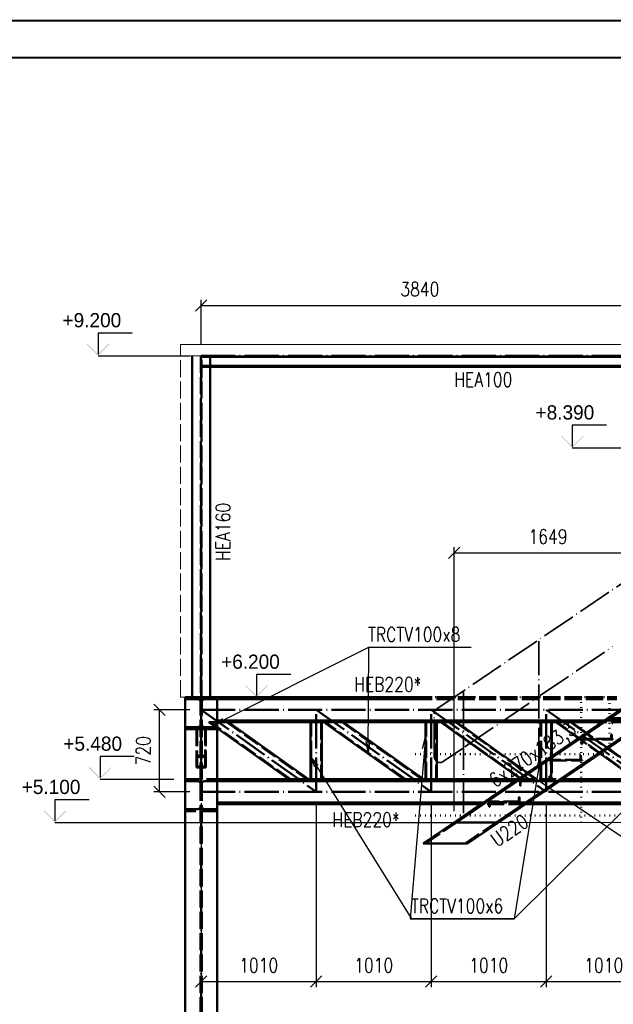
# Paper-space layout 'Layout1' of a CAD drawing. Extents: x -2 to 1033, y -36 to 596.
# Tile 15 of 63: x 250 to 354, y 421 to 594. Entities that reach past the tile are written whole.
import ezdxf
from ezdxf.enums import TextEntityAlignment as Align

# ---------------------------------------------------------------- set-up
doc = ezdxf.new("R2010")
doc.units = 0
for name, pattern in [('ACAD_ISO02W100', [15, 12, -3]), ('ACAD_ISO04W100', [30.5, 24, -3, 0.5, -3]), ('ACAD_ISO07W100', [3.5, 0.5, -3]), ('B_CARA_09', [0.5, 0, -0.5])]:
    doc.linetypes.add(name, pattern=pattern)
doc.layers.get('0').update_dxf_attribs({"linetype": 'CONTINUOUS'})
doc.layers.get('DEFPOINTS').update_dxf_attribs({"color": 132, "linetype": 'CONTINUOUS'})
doc.layers.add('RAMECEK_HP', color=251, linetype='CONTINUOUS')
for name, color, linetype, lineweight in [('SS_1.ET-HALA_TaO-LAVKA_+5.100m-ZABRADLI_DEMONTAZ', 1, 'B_CARA_09', 50), ('SS_DIAGONÁLY 1', 91, 'CONTINUOUS', 50), ('SS_DIAGONÁLY 2', 93, 'CONTINUOUS', 50), ('SS_DIAGONÁLY 3', 95, 'CONTINUOUS', 50), ('SS_KOTY', 3, 'CONTINUOUS', 25), ('SS_KOTY-VYSKOVA', 140, 'CONTINUOUS', 25), ('SS_OPLASTENI-PANEL', 9, 'CONTINUOUS', 13), ('SS_PODKLADY', 9, 'CONTINUOUS', 13), ('SS_PODKLADY_KOTY', 251, 'CONTINUOUS', 13), ('SS_POPIS_PROFILU', 13, 'CONTINUOUS', 25), ('SS_PÁSY', 163, 'CONTINUOUS', 50), ('SS_SCHODISTE', 30, 'CONTINUOUS', 50), ('SS_SLOUPY', 143, 'CONTINUOUS', 50), ('SS_SLOUPY NÁDSTAVBA', 183, 'CONTINUOUS', 50), ('SS_VAZNICE', 187, 'CONTINUOUS', 50), ('SS_ZABRADLI', 2, 'CONTINUOUS', 35)]:
    doc.layers.add(name, color=color, linetype=linetype, lineweight=lineweight)
doc.styles.add('ROMANS', font='romans.shx', dxfattribs={"width": 0.8})
doc.styles.add('romans.shx', font='romans.shx', dxfattribs={"height": 5})
doc.dimstyles.new('A-1_(2.5)_50AS', dxfattribs={"dimtxt": 2.5, "dimasz": 2, "dimexe": 1, "dimexo": 2, "dimgap": 0, "dimtad": 0, "dimdec": 1, "dimlfac": 50, "dimrnd": 1, "dimtxsty": 'ROMANS', "dimblk1": 'OBLIQUE', "dimblk2": 'OBLIQUE', "dimsah": 1, "dimcen": 2, "dimclrd": 256, "dimclre": 256, "dimclrt": 256, "dimadec": 1, "dimazin": 2, "dimtfac": 0.714286, "dimtdec": 1, "dimtmove": 0, "dimatfit": 3, "dimldrblk": 'OPEN', "dimfxl": 1, "dimtvp": 1.142857, "dimtfill": 1, "dimtolj": 1, "dimlwd": -1, "dimlwe": -1, "dimarcsym": 0})

# ---------------------------------------------------------------- blocks, each defined once
blk = doc.blocks.new('*U6')
at = {"layer": 'RAMECEK_HP', "lineweight": 35, "const_width": 0.35}
for points in [[(0, 594), (0, 0), (841, 0), (841, 594)], [(6.5, 587.5), (6.5, 6.5), (834.5, 6.5), (834.5, 587.5)]]:
    blk.add_lwpolyline(points, close=True, dxfattribs=at)
at = {"layer": 'DEFPOINTS', "style": 'ROMANS', "width": 0.8}
blk.add_attdef('TISK', text='', height=10, dxfattribs=at).set_placement((841, -33), align=Align.RIGHT)
blk = doc.blocks.new('_Oblique')
at = {"color": 0, "linetype": 'ByBlock', "lineweight": -2}
blk.add_line((-0.5, -0.5), (0.5, 0.5), dxfattribs=at)
blk = doc.blocks.new('*D28')
at = {"layer": 'DEFPOINTS', "color": 0, "transparency": 16777216}
for p in [(281.47, 458.53), (301.67, 458.53), (301.67, 425.19)]:
    blk.add_point(p, dxfattribs=at)
at = {"layer": 'SS_KOTY', "transparency": 16777216}
for p, q in [((281.47, 456.53), (281.47, 424.19)), ((301.67, 456.53), (301.67, 424.19)), ((281.47, 425.19), (301.67, 425.19))]:
    blk.add_line(p, q, dxfattribs=at)
at = {"layer": 'SS_KOTY', "transparency": 16777216, "xscale": 2, "yscale": 2, "zscale": 2, "rotation": 180}
blk.add_blockref('_Oblique', (281.47, 425.19), dxfattribs=at)
at = {"layer": 'SS_KOTY', "transparency": 16777216, "xscale": 2, "yscale": 2, "zscale": 2}
blk.add_blockref('_Oblique', (301.67, 425.19), dxfattribs=at)
at = {"layer": 'SS_KOTY', "transparency": 16777216, "insert": (291.57, 428.04), "char_height": 2.5, "attachment_point": 5, "style": 'ROMANS', "bg_fill": 3, "box_fill_scale": 1.1, "bg_fill_color": 256, "bg_fill_true_color": 13158600, "bg_fill_transparency": 0}
blk.add_mtext('\\A1;1010', dxfattribs=at)
blk = doc.blocks.new('_OPEN')
at = {"color": 0, "linetype": 'ByBlock'}
for p, q in [((-1, 0.167), (0, 0)), ((0, 0), (-1, -0.167)), ((0, 0), (-1, 0))]:
    blk.add_line(p, q, dxfattribs=at)
blk = doc.blocks.new('*D29')
at = {"layer": 'DEFPOINTS', "color": 0, "transparency": 16777216}
for p in [(301.67, 458.53), (321.87, 458.53), (321.87, 425.19)]:
    blk.add_point(p, dxfattribs=at)
at = {"layer": 'SS_KOTY', "transparency": 16777216}
for p, q in [((301.67, 456.53), (301.67, 424.19)), ((321.87, 456.53), (321.87, 424.19)), ((301.67, 425.19), (321.87, 425.19))]:
    blk.add_line(p, q, dxfattribs=at)
at = {"layer": 'SS_KOTY', "transparency": 16777216, "xscale": 2, "yscale": 2, "zscale": 2, "rotation": 180}
blk.add_blockref('_Oblique', (301.67, 425.19), dxfattribs=at)
at = {"layer": 'SS_KOTY', "transparency": 16777216, "xscale": 2, "yscale": 2, "zscale": 2}
blk.add_blockref('_Oblique', (321.87, 425.19), dxfattribs=at)
at = {"layer": 'SS_KOTY', "transparency": 16777216, "insert": (311.77, 428.04), "char_height": 2.5, "attachment_point": 5, "style": 'ROMANS', "bg_fill": 3, "box_fill_scale": 1.1, "bg_fill_color": 256, "bg_fill_true_color": 13158600, "bg_fill_transparency": 0}
blk.add_mtext('\\A1;1010', dxfattribs=at)
blk = doc.blocks.new('*D30')
at = {"layer": 'DEFPOINTS', "color": 0, "transparency": 16777216}
for p in [(321.87, 458.53), (342.07, 458.53), (342.07, 425.19)]:
    blk.add_point(p, dxfattribs=at)
at = {"layer": 'SS_KOTY', "transparency": 16777216}
for p, q in [((321.87, 456.53), (321.87, 424.19)), ((342.07, 456.53), (342.07, 424.19)), ((321.87, 425.19), (342.07, 425.19))]:
    blk.add_line(p, q, dxfattribs=at)
at = {"layer": 'SS_KOTY', "transparency": 16777216, "xscale": 2, "yscale": 2, "zscale": 2, "rotation": 180}
blk.add_blockref('_Oblique', (321.87, 425.19), dxfattribs=at)
at = {"layer": 'SS_KOTY', "transparency": 16777216, "xscale": 2, "yscale": 2, "zscale": 2}
blk.add_blockref('_Oblique', (342.07, 425.19), dxfattribs=at)
at = {"layer": 'SS_KOTY', "transparency": 16777216, "insert": (331.97, 428.04), "char_height": 2.5, "attachment_point": 5, "style": 'ROMANS', "bg_fill": 3, "box_fill_scale": 1.1, "bg_fill_color": 256, "bg_fill_true_color": 13158600, "bg_fill_transparency": 0}
blk.add_mtext('\\A1;1010', dxfattribs=at)
blk = doc.blocks.new('*D31')
at = {"layer": 'DEFPOINTS', "color": 0, "transparency": 16777216}
for p in [(342.07, 458.53), (362.27, 458.53), (362.27, 425.19)]:
    blk.add_point(p, dxfattribs=at)
at = {"layer": 'SS_KOTY', "transparency": 16777216}
for p, q in [((342.07, 456.53), (342.07, 424.19)), ((362.27, 456.53), (362.27, 424.19)), ((342.07, 425.19), (362.27, 425.19))]:
    blk.add_line(p, q, dxfattribs=at)
at = {"layer": 'SS_KOTY', "transparency": 16777216, "xscale": 2, "yscale": 2, "zscale": 2, "rotation": 180}
blk.add_blockref('_Oblique', (342.07, 425.19), dxfattribs=at)
at = {"layer": 'SS_KOTY', "transparency": 16777216, "xscale": 2, "yscale": 2, "zscale": 2}
blk.add_blockref('_Oblique', (362.27, 425.19), dxfattribs=at)
at = {"layer": 'SS_KOTY', "transparency": 16777216, "insert": (352.17, 428.04), "char_height": 2.5, "attachment_point": 5, "style": 'ROMANS', "bg_fill": 3, "box_fill_scale": 1.1, "bg_fill_color": 256, "bg_fill_true_color": 13158600, "bg_fill_transparency": 0}
blk.add_mtext('\\A1;1010', dxfattribs=at)
blk = doc.blocks.new('*D38')
at = {"layer": 'DEFPOINTS', "color": 0, "transparency": 16777216}
for p in [(358.87, 500.49), (358.87, 475.13, -39332.2), (325.88, 453.13)]:
    blk.add_point(p, dxfattribs=at)
at = {"layer": 'SS_KOTY', "transparency": 16777216}
for p, q in [((325.88, 455.13), (325.88, 501.49)), ((325.88, 500.49), (358.87, 500.49)), ((358.87, 477.13), (358.87, 501.49))]:
    blk.add_line(p, q, dxfattribs=at)
at = {"layer": 'SS_KOTY', "transparency": 16777216, "xscale": 2, "yscale": 2, "zscale": 2, "rotation": 180}
blk.add_blockref('_Oblique', (325.88, 500.49), dxfattribs=at)
at = {"layer": 'SS_KOTY', "transparency": 16777216, "xscale": 2, "yscale": 2, "zscale": 2}
blk.add_blockref('_Oblique', (358.87, 500.49), dxfattribs=at)
at = {"layer": 'SS_KOTY', "transparency": 16777216, "insert": (342.37, 503.35), "char_height": 2.5, "attachment_point": 5, "style": 'ROMANS', "bg_fill": 3, "box_fill_scale": 1.1, "bg_fill_color": 256, "bg_fill_true_color": 13158600, "bg_fill_transparency": 0}
blk.add_mtext('\\A1;1649', dxfattribs=at)
blk = doc.blocks.new('*D49')
at = {"layer": 'DEFPOINTS', "color": 0, "transparency": 16777216}
for p in [(358.27, 543.96), (281.47, 535.13), (358.27, 535.13)]:
    blk.add_point(p, dxfattribs=at)
at = {"layer": 'SS_KOTY', "transparency": 16777216}
for p, q in [((281.47, 537.13), (281.47, 544.96)), ((358.27, 537.13), (358.27, 544.96)), ((281.47, 543.96), (358.27, 543.96))]:
    blk.add_line(p, q, dxfattribs=at)
at = {"layer": 'SS_KOTY', "transparency": 16777216, "xscale": 2, "yscale": 2, "zscale": 2, "rotation": 180}
blk.add_blockref('_Oblique', (281.47, 543.96), dxfattribs=at)
at = {"layer": 'SS_KOTY', "transparency": 16777216, "xscale": 2, "yscale": 2, "zscale": 2}
blk.add_blockref('_Oblique', (358.27, 543.96), dxfattribs=at)
at = {"layer": 'SS_KOTY', "transparency": 16777216, "insert": (319.87, 546.82), "char_height": 2.5, "attachment_point": 5, "style": 'ROMANS', "bg_fill": 3, "box_fill_scale": 1.1, "bg_fill_color": 256, "bg_fill_true_color": 13158600, "bg_fill_transparency": 0}
blk.add_mtext('\\A1;3840', dxfattribs=at)
blk = doc.blocks.new('*D52')
at = {"layer": 'DEFPOINTS', "color": 0, "transparency": 16777216}
for p in [(274.16, 472.93), (281.47, 472.93), (281.47, 458.53)]:
    blk.add_point(p, dxfattribs=at)
at = {"layer": 'SS_KOTY', "transparency": 16777216}
for p, q in [((279.47, 472.93), (273.16, 472.93)), ((274.16, 458.53), (274.16, 472.93)), ((279.47, 458.53), (273.16, 458.53))]:
    blk.add_line(p, q, dxfattribs=at)
at = {"layer": 'SS_KOTY', "transparency": 16777216, "xscale": 2, "yscale": 2, "zscale": 2}
for p, rotation in [((274.16, 472.93), 90), ((274.16, 458.53), 270)]:
    blk.add_blockref('_Oblique', p, dxfattribs=dict(at, rotation=rotation))
at = {"layer": 'SS_KOTY', "transparency": 16777216, "insert": (271.3, 465.73), "char_height": 2.5, "attachment_point": 5, "rotation": 90, "style": 'ROMANS', "bg_fill": 3, "box_fill_scale": 1.1, "bg_fill_color": 256, "bg_fill_true_color": 13158600, "bg_fill_transparency": 0}
blk.add_mtext('\\A1;720', dxfattribs=at)

psp = doc.layouts.get("Layout1")

# ---------------------------------------------------------------- hatches: boundary and pattern name
at = {"layer": 'SS_KOTY-VYSKOVA'}
for points in [[(261.5033, 537.2676), (261.3619, 537.1262), (263.3619, 535.1262), (265.3619, 537.1262), (265.2204, 537.2676), (263.3619, 535.4091)], [(344.7882, 521.0676), (344.6468, 520.9262), (346.6468, 518.9262), (348.6468, 520.9262), (348.5054, 521.0676), (346.6468, 519.2091)], [(289.3527, 477.2676), (289.2113, 477.1262), (291.2113, 475.1262), (293.2113, 477.1262), (293.0698, 477.2676), (291.2113, 475.4091)], [(261.8578, 462.8676), (261.7164, 462.7262), (263.7164, 460.7262), (265.7164, 462.7262), (265.575, 462.8676), (263.7164, 461.0091)], [(253.9236, 455.2676), (253.7822, 455.1262), (255.7822, 453.1262), (257.7822, 455.1262), (257.6408, 455.2676), (255.7822, 453.4091)]]:
    psp.add_hatch(color=256, dxfattribs=at).paths.add_polyline_path(points)

# ---------------------------------------------------------------- linework, layer by layer
at = {"layer": 'SS_DIAGONÁLY 1', "color": 1, "linetype": 'Continuous', "ltscale": 0.25}
for p, q in [((300.6668, 470.7262), (300.6668, 460.7262)), ((302.6668, 460.7262), (302.6668, 470.7262)), ((320.8668, 465.4462), (320.8668, 470.7262)), ((322.8668, 470.7262), (322.8668, 465.4462)), ((320.8668, 460.7262), (320.8668, 464.8062)), ((322.8668, 464.8062), (322.8668, 464.5378)), ((322.8668, 463.3596), (322.8668, 460.7262))]:
    psp.add_line(p, q, dxfattribs=at)
at = {"layer": 'SS_DIAGONÁLY 1', "color": 3, "linetype": 'ACAD_ISO02W100', "ltscale": 0.25}
for p, q in [((300.7868, 460.7262), (300.7868, 470.7262)), ((302.5468, 470.7262), (302.5468, 460.7262)), ((320.9868, 460.7262), (320.9868, 470.7262)), ((322.7468, 470.7262), (322.7468, 460.7262)), ((320.8668, 464.8062), (320.8668, 465.4462)), ((322.8668, 465.4462), (322.8668, 464.8062)), ((322.8668, 464.5377), (322.8668, 463.3596))]:
    psp.add_line(p, q, dxfattribs=at)
at = {"layer": 'SS_DIAGONÁLY 3', "color": 3, "linetype": 'ACAD_ISO02W100', "ltscale": 0.25}
for p, q in [((284.2668, 469.7021), (282.8302, 470.7262)), ((284.2668, 470.7262), (282.8302, 470.7262)), ((297.1336, 460.7262), (283.1058, 470.7262)), ((286, 470.7262), (300.0277, 460.7262)), ((317.3336, 460.7262), (303.3058, 470.7262)), ((306.2, 470.7262), (320.2277, 460.7262))]:
    psp.add_line(p, q, dxfattribs=at)
at = {"layer": 'SS_DIAGONÁLY 3', "color": 1, "linetype": 'Continuous', "ltscale": 0.25}
for p, q in [((300.3034, 460.7262), (286.2757, 470.7262)), ((303.0302, 470.7262), (317.0579, 460.7262)), ((320.5034, 460.7262), (306.4757, 470.7262)), ((284.2668, 469.7021), (296.8579, 460.7262))]:
    psp.add_line(p, q, dxfattribs=at)
at = {"layer": 'SS_KOTY-VYSKOVA'}
for p, q in [((269.3619, 539.1262), (263.3619, 539.1262)), ((263.3619, 539.1262), (263.3619, 535.4091)), ((263.3619, 535.1262), (279.4668, 535.1262)), ((352.6468, 522.9262), (346.6468, 522.9262)), ((346.6468, 522.9262), (346.6468, 519.2091)), ((346.6468, 518.9262), (356.2668, 518.9262)), ((297.2113, 479.1262, -39355.4), (291.2113, 479.1262, -39355.4)), ((291.2113, 479.1262, -39355.4), (291.2113, 475.4091, -39355.4)), ((291.2113, 475.1262), (284.2671, 475.1262)), ((263.7164, 464.7262), (263.7164, 461.0091)), ((261.7822, 457.1262, -39332.2), (255.7822, 457.1262, -39332.2)), ((255.7822, 457.1262, -39332.2), (255.7822, 453.4091, -39332.2))]:
    psp.add_line(p, q, dxfattribs=at)
at = {"layer": 'SS_OPLASTENI-PANEL', "ltscale": 0.25}
psp.add_line((277.8668, 537.1262), (277.8668, 535.1262), dxfattribs=at)
at = {"layer": 'SS_OPLASTENI-PANEL', "color": 9, "linetype": 'ACAD_ISO02W100', "ltscale": 0.25}
for q in [(277.8668, 535.1262), (278.6668, 475.1262)]:
    psp.add_line((277.8668, 475.1262), q, dxfattribs=at)
at = {"layer": 'SS_PODKLADY'}
psp.add_line((275.7773, 453.1262, -39332.2), (452.6668, 453.1262, -39332.2), dxfattribs=at)
at = {"layer": 'SS_POPIS_PROFILU', "color": 0, "linetype": 'ByBlock'}
for p, q in [((283.5485, 470.2141), (285.1873, 471.408)), ((283.5485, 470.2141), (285.3366, 471.11)), ((285.4859, 470.812), (283.5485, 470.2141)), ((310.7679, 465.4067), (310.4481, 467.4089)), ((310.7679, 465.4067), (310.7814, 467.4066)), ((311.1147, 467.4044), (310.7679, 465.4067)), ((320.3659, 466.1215), (320.8668, 468.0862)), ((320.8668, 468.0862), (320.6981, 466.0933)), ((320.8668, 468.0862), (321.0302, 466.0652)), ((301.4417, 462.8526), (300.6668, 464.7262)), ((300.6668, 464.7262), (302.0075, 463.2052)), ((300.6668, 464.7262), (301.7246, 463.0289))]:
    psp.add_line(p, q, dxfattribs=at)
at = {"layer": 'SS_PÁSY', "color": 1, "linetype": 'Continuous', "ltscale": 0.25}
for p, q in [((284.2668, 475.1262), (319.0468, 475.1262)), ((284.2668, 474.8062), (319.0468, 474.8062)), ((284.2668, 471.0462), (321.9508, 471.0462)), ((321.9508, 470.7262), (284.2668, 470.7262))]:
    psp.add_line(p, q, dxfattribs=at)
at = {"layer": 'SS_PÁSY', "color": 3, "linetype": 'ACAD_ISO02W100', "ltscale": 0.25}
for p, q in [((321.9508, 471.0462), (322.8408, 471.0462)), ((322.8408, 470.7262), (321.9508, 470.7262))]:
    psp.add_line(p, q, dxfattribs=at)
at = {"layer": 'SS_SLOUPY', "color": 1, "linetype": 'Continuous', "ltscale": 0.25}
psp.add_line((278.6668, 475.1262), (284.2668, 475.1262), dxfattribs=at)
at = {"layer": 'SS_VAZNICE', "color": 3, "linetype": 'ACAD_ISO02W100', "ltscale": 0.25}
for p, q in [((283.0668, 533.3662), (281.5268, 533.3662)), ((283.0668, 533.2062), (281.5268, 533.2062))]:
    psp.add_line(p, q, dxfattribs=at)
at = {"layer": 'SS_VAZNICE', "color": 1, "linetype": 'Continuous', "ltscale": 0.25}
for p, q in [((380.8668, 533.3662), (283.0668, 533.3662)), ((380.8668, 533.2062), (283.0668, 533.2062))]:
    psp.add_line(p, q, dxfattribs=at)
at = {"layer": 'SS_ZABRADLI', "color": 7, "linetype": 'ACAD_ISO04W100', "ltscale": 0.25}
psp.add_line((322.3958, 464.6875), (322.3958, 472.2216), dxfattribs=at)
at = {"layer": 'SS_ZABRADLI', "color": 7, "linetype": 'ACAD_ISO04W100', "ltscale": 0.25, "extrusion": (-1.22465e-16, 6.12323e-17, -1)}
for centre, start, end in [((-323.4158, 472.2216), 0, 55.823011), ((-323.4158, 464.6875), 235.823011, 0), ((-323.4158, 464.6875), 235.823011, 0)]:
    psp.add_arc(centre, 1.02, start, end, dxfattribs=at)

# ---------------------------------------------------------------- block references
at = {"layer": 'RAMECEK_HP'}
psp.add_blockref('*U6', (0, 0), dxfattribs=at)

# ---------------------------------------------------------------- texts
at = {"layer": 'SS_KOTY-VYSKOVA'}
for s, p in [('+9.200', (257.1116, 540.1262)), ('+8.390', (340.1882, 523.9262)), ('+6.200', (284.961, 480.1262)), ('+5.480', (257.2578, 465.7262)), ('+5.100', (249.9486, 458.1262))]:
    psp.add_text(s, height=2.5, dxfattribs=at).set_placement(p)
at = {"layer": 'SS_POPIS_PROFILU', "color": 13, "style": 'romans.shx', "width": 0.8}
psp.add_text('HEA100', height=2.5, dxfattribs=at).set_placement((325.918, 529.6962))
psp.add_text('HEA160', height=2.5, rotation=90, dxfattribs=at).set_placement((286.5668, 499.0824))
at = {"layer": 'SS_POPIS_PROFILU', "color": 2, "style": 'romans.shx', "width": 0.8}
psp.add_text('HEB220*', height=2.5, dxfattribs=at).set_placement((308.3228, 476.1472))

# ---------------------------------------------------------------- next in the draw order: dimensions: what is measured, and where the dimension line sits
at = {"layer": 'SS_KOTY'}
for base, p1, p2, picture, middle in [((358.2668, 543.9592), (281.4668, 535.1262), (358.2668, 535.1262), '*D49', (319.8668, 546.8163)), ((301.6668, 425.1853), (281.4668, 458.5262), (301.6668, 458.5262), '*D28', (291.5668, 428.0424))]:
    dim = psp.add_linear_dim(base=base, p1=p1, p2=p2, dimstyle='A-1_(2.5)_50AS', dxfattribs=at)
    dim.commit()
    dim.dimension.update_dxf_attribs({"geometry": picture, "text_midpoint": middle})

# ---------------------------------------------------------------- next in the draw order: linework, layer by layer
at = {"layer": 'SS_OPLASTENI-PANEL', "ltscale": 0.25}
for p, q in [((487.0668, 537.1262), (277.8668, 537.1262)), ((277.8668, 535.1262), (487.0668, 535.1262))]:
    psp.add_line(p, q, dxfattribs=at)
at = {"layer": 'SS_PÁSY', "color": 3, "linetype": 'ACAD_ISO02W100', "ltscale": 0.25}
for p, q in [((280.8818, 455.4862), (278.6668, 455.4862)), ((284.2668, 455.1262), (278.6668, 455.1262)), ((284.2668, 455.4862), (282.0518, 455.4862))]:
    psp.add_line(p, q, dxfattribs=at)
at = {"layer": 'SS_PÁSY', "color": 3, "linetype": 'ACAD_ISO02W100', "ltscale": 0.25, "extrusion": (3.76603e-13, -9.09433e-13, -1)}
psp.add_arc((-280.8818, 455.9662), 0.48, 180, 270, dxfattribs=at)
at = {"layer": 'SS_PÁSY', "color": 3, "linetype": 'ACAD_ISO02W100', "ltscale": 0.25, "extrusion": (-9.09617e-13, -3.76664e-13, -1)}
psp.add_arc((-282.0518, 455.9662), 0.48, 270, 0, dxfattribs=at)
at = {"layer": 'SS_SLOUPY', "color": 1, "linetype": 'Continuous', "ltscale": 0.25}
psp.add_line((284.2668, 351.9262), (284.2668, 475.1262), dxfattribs=at)
at = {"layer": 'SS_SLOUPY NÁDSTAVBA', "color": 1, "linetype": 'Continuous', "ltscale": 0.25}
for p, q in [((279.8668, 535.1262), (279.8668, 475.1262)), ((283.0668, 475.1262), (283.0668, 535.1262))]:
    psp.add_line(p, q, dxfattribs=at)
at = {"layer": 'SS_SLOUPY NÁDSTAVBA', "color": 3, "linetype": 'ACAD_ISO02W100', "ltscale": 0.25}
for p, q in [((281.4068, 535.1262), (281.4068, 475.1262)), ((281.5268, 475.1262), (281.5268, 535.1262))]:
    psp.add_line(p, q, dxfattribs=at)
at = {"layer": 'SS_SLOUPY NÁDSTAVBA', "color": 7, "linetype": 'ACAD_ISO04W100', "ltscale": 0.25}
psp.add_line((281.4668, 475.1262), (281.4668, 535.1262), dxfattribs=at)
at = {"layer": 'SS_VAZNICE', "color": 7, "linetype": 'ACAD_ISO04W100', "ltscale": 0.25}
psp.add_line((281.4668, 535.1262), (382.4668, 535.1262), dxfattribs=at)
at = {"layer": 'SS_VAZNICE', "color": 3, "linetype": 'ACAD_ISO02W100', "ltscale": 0.25}
psp.add_line((283.0668, 534.9662), (281.5268, 534.9662), dxfattribs=at)
at = {"layer": 'SS_VAZNICE', "color": 1, "linetype": 'Continuous', "ltscale": 0.25}
psp.add_line((380.8668, 534.9662), (283.0668, 534.9662), dxfattribs=at)

# ---------------------------------------------------------------- next in the draw order: dimensions: what is measured, and where the dimension line sits
at = {"layer": 'SS_KOTY'}
dim = psp.add_linear_dim(base=(274.1562, 472.9262), p1=(281.4668, 458.5262), p2=(281.4668, 472.9262), angle=90, dimstyle='A-1_(2.5)_50AS', dxfattribs=at)
dim.commit()
dim.dimension.update_dxf_attribs({"geometry": '*D52', "text_midpoint": (271.299, 465.7262)})
dim = psp.add_linear_dim(base=(321.8668, 425.1853), p1=(301.6668, 458.5262), p2=(321.8668, 458.5262), dimstyle='A-1_(2.5)_50AS', override={"dimtmove": 1}, dxfattribs=at)
dim.commit()
dim.dimension.update_dxf_attribs({"geometry": '*D29', "text_midpoint": (311.7668, 428.0424)})

# ---------------------------------------------------------------- next in the draw order: linework, layer by layer
at = {"layer": 'SS_DIAGONÁLY 1', "color": 7, "linetype": 'ACAD_ISO04W100', "ltscale": 0.25}
psp.add_line((301.6668, 458.5262), (301.6668, 472.9262), dxfattribs=at)
at = {"layer": 'SS_DIAGONÁLY 2', "color": 7, "linetype": 'ACAD_ISO04W100', "ltscale": 0.25}
psp.add_line((281.4668, 472.3262), (281.4668, 463.8101), dxfattribs=at)
at = {"layer": 'SS_DIAGONÁLY 2', "color": 3, "linetype": 'ACAD_ISO02W100', "ltscale": 0.25}
for p, q in [((282.2668, 469.5262), (280.6668, 469.5262)), ((280.6668, 469.5262), (280.6668, 462.7984)), ((280.7868, 469.5262), (280.7868, 462.9501)), ((282.1468, 462.9501), (282.1468, 469.5262)), ((282.2668, 462.7984), (282.2668, 469.5262)), ((280.6668, 464.8218), (282.2668, 464.8218)), ((280.7868, 464.6701), (282.1468, 464.6701)), ((280.6668, 462.7984), (282.2668, 462.7984)), ((280.7868, 462.9501), (282.1468, 462.9501))]:
    psp.add_line(p, q, dxfattribs=at)
at = {"layer": 'SS_DIAGONÁLY 3', "color": 7, "linetype": 'ACAD_ISO04W100', "ltscale": 0.25}
psp.add_line((281.4668, 472.9262), (301.6668, 458.5262), dxfattribs=at)
at = {"layer": 'SS_KOTY-VYSKOVA'}
for p, q in [((269.7164, 464.7262), (263.7164, 464.7262)), ((263.7164, 460.7262), (276.6668, 460.7262))]:
    psp.add_line(p, q, dxfattribs=at)
at = {"layer": 'SS_PÁSY', "color": 3, "linetype": 'ACAD_ISO02W100', "ltscale": 0.25}
for p, q in [((278.6668, 474.7662), (280.8818, 474.7662)), ((282.0518, 474.7662), (284.2668, 474.7662)), ((280.8818, 469.8862), (278.6668, 469.8862)), ((280.6668, 469.5262), (278.6668, 469.5262)), ((284.2668, 469.8862), (282.0518, 469.8862)), ((284.2668, 469.5262), (282.2668, 469.5262)), ((278.6668, 460.7262), (284.2668, 460.7262)), ((278.6668, 460.3662), (280.8818, 460.3662)), ((282.0518, 460.3662), (284.2668, 460.3662))]:
    psp.add_line(p, q, dxfattribs=at)
at = {"layer": 'SS_PÁSY', "color": 7, "linetype": 'ACAD_ISO04W100', "ltscale": 0.25}
for p, q in [((281.4668, 472.3262), (281.4668, 472.3262)), ((281.4668, 457.9262), (281.4668, 457.9262))]:
    psp.add_line(p, q, dxfattribs=at)
at = {"layer": 'SS_PÁSY', "color": 3, "linetype": 'ACAD_ISO02W100', "ltscale": 0.25, "extrusion": (3.76603e-13, 9.09556e-13, -1)}
for centre in [(-280.8818, 474.2862), (-280.8818, 459.8862)]:
    psp.add_arc(centre, 0.48, 90, 180, dxfattribs=at)
at = {"layer": 'SS_PÁSY', "color": 3, "linetype": 'ACAD_ISO02W100', "ltscale": 0.25, "extrusion": (-9.09617e-13, 3.76786e-13, -1)}
for centre in [(-282.0518, 474.2862), (-282.0518, 459.8862)]:
    psp.add_arc(centre, 0.48, 0, 90, dxfattribs=at)
at = {"layer": 'SS_PÁSY', "color": 3, "linetype": 'ACAD_ISO02W100', "ltscale": 0.25, "extrusion": (3.76603e-13, -9.09433e-13, -1)}
psp.add_arc((-280.8818, 470.3662), 0.48, 180, 270, dxfattribs=at)
at = {"layer": 'SS_PÁSY', "color": 3, "linetype": 'ACAD_ISO02W100', "ltscale": 0.25, "extrusion": (-9.09617e-13, -3.76664e-13, -1)}
psp.add_arc((-282.0518, 470.3662), 0.48, 270, 0, dxfattribs=at)
at = {"layer": 'SS_SLOUPY', "color": 1, "linetype": 'Continuous', "ltscale": 0.25}
psp.add_line((278.6668, 475.1262), (278.6668, 351.9262), dxfattribs=at)
at = {"layer": 'SS_SLOUPY', "color": 3, "linetype": 'ACAD_ISO02W100', "ltscale": 0.25}
for p, q in [((281.3618, 351.9262), (281.3618, 475.1262)), ((281.5718, 351.9262), (281.5718, 475.1262))]:
    psp.add_line(p, q, dxfattribs=at)
at = {"layer": 'SS_SLOUPY', "color": 7, "linetype": 'ACAD_ISO04W100', "ltscale": 0.25}
psp.add_line((281.4668, 351.1262), (281.4668, 475.1262), dxfattribs=at)

# ---------------------------------------------------------------- next in the draw order: texts
at = {"layer": 'SS_POPIS_PROFILU', "color": 2, "style": 'romans.shx', "width": 0.8}
psp.add_text('HEB220*', height=2.5, dxfattribs=at).set_placement((304.5058, 452.3571))

# ---------------------------------------------------------------- next in the draw order: dimensions: what is measured, and where the dimension line sits
at = {"layer": 'SS_KOTY'}
dim = psp.add_linear_dim(base=(342.0668, 425.1853), p1=(321.8668, 458.5262), p2=(342.0668, 458.5262), dimstyle='A-1_(2.5)_50AS', override={"dimtmove": 1}, dxfattribs=at)
dim.commit()
dim.dimension.update_dxf_attribs({"geometry": '*D30', "text_midpoint": (331.9668, 428.0424)})

# ---------------------------------------------------------------- next in the draw order: linework, layer by layer
at = {"layer": 'SS_DIAGONÁLY 1', "color": 7, "linetype": 'ACAD_ISO04W100', "ltscale": 0.25}
psp.add_line((321.8668, 458.5262), (321.8668, 472.9262), dxfattribs=at)
at = {"layer": 'SS_DIAGONÁLY 3', "color": 7, "linetype": 'ACAD_ISO04W100', "ltscale": 0.25}
psp.add_line((301.6668, 472.9262), (321.8668, 458.5262), dxfattribs=at)
at = {"layer": 'SS_SCHODISTE', "color": 1, "linetype": 'Continuous', "ltscale": 0.25}
psp.add_line((320.4286, 449.4262), (328.2613, 449.4262), dxfattribs=at)

# ---------------------------------------------------------------- next in the draw order: texts
at = {"layer": 'SS_POPIS_PROFILU', "color": 13, "style": 'romans.shx', "width": 0.8}
psp.add_text('TRCTV100x6', height=2.5, dxfattribs=at).set_placement((318.3175, 437.2191))
psp.add_text('TRCTV100x6', height=2.5, dxfattribs=at).set_placement((318.3175, 437.2191))
psp.add_text('TRCTV100x6', height=2.5, dxfattribs=at).set_placement((318.3175, 437.2191))
psp.add_text('TRCTV100x6', height=2.5, dxfattribs=at).set_placement((318.3175, 437.2191))

# ---------------------------------------------------------------- next in the draw order: dimensions: what is measured, and where the dimension line sits
at = {"layer": 'SS_KOTY'}
dim = psp.add_linear_dim(base=(362.2668, 425.1853), p1=(342.0668, 458.5262), p2=(362.2668, 458.5262), dimstyle='A-1_(2.5)_50AS', override={"dimtmove": 1}, dxfattribs=at)
dim.commit()
dim.dimension.update_dxf_attribs({"geometry": '*D31', "text_midpoint": (352.1668, 428.0424)})

# ---------------------------------------------------------------- next in the draw order: dimensions: what is measured, and where the dimension line sits
dim = psp.add_linear_dim(base=(358.8668, 500.4948), p1=(325.8777, 453.1262), p2=(358.8668, 475.1262, -39332.2), dimstyle='A-1_(2.5)_50AS', dxfattribs=at)
dim.commit()
dim.dimension.update_dxf_attribs({"geometry": '*D38', "text_midpoint": (342.3723, 503.3519)})

# ---------------------------------------------------------------- next in the draw order: linework, layer by layer
at = {"layer": 'SS_1.ET-HALA_TaO-LAVKA_+5.100m-ZABRADLI_DEMONTAZ', "color": 1, "linetype": 'ACAD_ISO07W100', "ltscale": 0.25}
for p, q in [((319.0468, 475.1262), (352.1868, 475.1262)), ((348.2068, 475.1262), (348.2068, 453.0262)), ((353.2068, 474.1062), (353.2068, 466.1462)), ((319.0468, 465.1262), (348.2068, 465.1262)), ((352.1868, 465.1262), (348.2068, 465.1262)), ((319.0468, 454.3262), (354.4468, 454.3262))]:
    psp.add_line(p, q, dxfattribs=at)
at = {"layer": 'SS_1.ET-HALA_TaO-LAVKA_+5.100m-ZABRADLI_DEMONTAZ', "color": 1, "linetype": 'ACAD_ISO07W100', "ltscale": 0.25, "extrusion": (-1.22465e-16, 6.12323e-17, -1)}
for centre, start, end in [((-352.1868, 474.1062), 90, 180), ((-352.1868, 466.1462), 180, 270)]:
    psp.add_arc(centre, 1.02, start, end, dxfattribs=at)
at = {"layer": 'SS_DIAGONÁLY 1', "color": 7, "linetype": 'ACAD_ISO04W100', "ltscale": 0.25}
psp.add_line((342.0668, 458.5262), (342.0668, 472.9262), dxfattribs=at)
at = {"layer": 'SS_DIAGONÁLY 1', "color": 3, "linetype": 'ACAD_ISO02W100', "ltscale": 0.25}
for p, q in [((341.0668, 460.7262), (341.0668, 470.7262)), ((341.1868, 460.7262), (341.1868, 470.7262)), ((342.9468, 470.7262), (342.9468, 460.7262)), ((343.0668, 465.4462), (343.0668, 464.8062)), ((343.0668, 464.7978), (343.0668, 460.7262))]:
    psp.add_line(p, q, dxfattribs=at)
at = {"layer": 'SS_DIAGONÁLY 1', "color": 1, "linetype": 'Continuous', "ltscale": 0.25}
for p, q in [((343.0668, 470.7262), (343.0668, 465.4462)), ((343.0668, 464.8062), (343.0668, 464.7978))]:
    psp.add_line(p, q, dxfattribs=at)
at = {"layer": 'SS_DIAGONÁLY 2', "color": 7, "linetype": 'ACAD_ISO04W100', "ltscale": 0.25}
for p, q in [((321.8668, 472.9262), (342.0668, 458.5262)), ((342.0668, 472.9262), (362.2668, 458.5262))]:
    psp.add_line(p, q, dxfattribs=at)
at = {"layer": 'SS_DIAGONÁLY 2', "color": 1, "linetype": 'Continuous', "ltscale": 0.25}
for p, q in [((327.0873, 468.2222), (323.5747, 470.7262)), ((326.3311, 470.7262), (327.0873, 470.1871)), ((347.6886, 467.9361), (343.7747, 470.7262)), ((346.5311, 470.7262), (347.7618, 469.8489)), ((327.9773, 469.5526), (329.8553, 468.2139)), ((349.1003, 468.8947), (348.6518, 469.2144)), ((328.4436, 467.2553), (327.9773, 467.5877)), ((330.4111, 467.8177), (333.7377, 465.4462)), ((330.9814, 465.4462), (328.9994, 466.8591)), ((353.5654, 465.7117), (360.2818, 460.9237)), ((337.3429, 460.9113), (331.8792, 464.8062)), ((334.6355, 464.8062), (338.7546, 461.8698)), ((357.8025, 460.7262), (352.2397, 464.6917))]:
    psp.add_line(p, q, dxfattribs=at)
at = {"layer": 'SS_DIAGONÁLY 2', "color": 3, "linetype": 'ACAD_ISO02W100', "ltscale": 0.25}
for p, q in [((337.8092, 460.7262), (323.7815, 470.7262)), ((326.1244, 470.7262), (340.1521, 460.7262)), ((358.0092, 460.7262), (343.9815, 470.7262)), ((346.3244, 470.7262), (360.3521, 460.7262)), ((327.0873, 470.1871), (327.9773, 469.5527)), ((347.7618, 469.8489), (353.5654, 465.7117)), ((347.8618, 469.7776), (347.7618, 469.8489)), ((348.5518, 469.2857), (347.8618, 469.7776)), ((348.6518, 469.2144), (348.5518, 469.2857)), ((327.9773, 467.5877), (327.0873, 468.2222)), ((328.9994, 466.8591), (328.4436, 467.2553)), ((329.8553, 468.2139), (330.4111, 467.8177)), ((330.4111, 467.8177), (330.3764, 467.8424)), ((352.2397, 464.6917), (347.6886, 467.9361)), ((347.6886, 467.9361), (347.7618, 467.8839)), ((347.7618, 467.8839), (347.8618, 467.8127)), ((347.8618, 467.8127), (347.9057, 467.7813)), ((348.2668, 467.5239), (348.3668, 467.4527)), ((348.5518, 467.3208), (348.6518, 467.2495)), ((350.7862, 467.6929), (350.6459, 467.7929)), ((328.9647, 466.8839), (328.9994, 466.8591)), ((331.8792, 464.8062), (330.9814, 465.4462)), ((330.9814, 465.4462), (331.0375, 465.4062)), ((333.7377, 465.4462), (334.6355, 464.8062)), ((333.7939, 465.4062), (333.7377, 465.4462)), ((351.0874, 465.5132), (351.2926, 465.367)), ((352.8198, 466.2432), (352.7043, 466.3255)), ((352.9214, 466.1707), (352.8198, 466.2432)), ((352.9558, 466.1462), (352.9214, 466.1707)), ((353.5146, 465.7479), (352.9558, 466.1462)), ((353.5654, 465.7117), (353.5146, 465.7479)), ((331.8231, 464.8462), (331.8792, 464.8062)), ((334.6355, 464.8062), (334.5794, 464.8462)), ((352.1732, 464.7392), (352.2397, 464.6918)), ((337.3429, 460.9113), (337.56, 460.7565)), ((337.6025, 460.7262), (337.3429, 460.9113)), ((337.56, 460.7565), (337.6025, 460.7262)), ((338.7546, 461.8698), (340.3588, 460.7262))]:
    psp.add_line(p, q, dxfattribs=at)
at = {"layer": 'SS_KOTY-VYSKOVA'}
psp.add_line((255.7822, 453.1262), (325.8741, 453.1262), dxfattribs=at)
at = {"layer": 'SS_POPIS_PROFILU', "color": 0, "linetype": 'ByBlock'}
for p, q in [((340.4169, 462.8056), (341.0668, 464.7262)), ((341.0668, 464.7262), (340.7459, 462.7521)), ((341.0668, 464.7262), (341.0749, 462.6987)), ((337.6518, 462.1638), (336.1797, 463.558)), ((336.1797, 463.558), (338.0245, 462.7166)), ((336.1797, 463.558), (337.8381, 462.4402))]:
    psp.add_line(p, q, dxfattribs=at)
at = {"layer": 'SS_POPIS_PROFILU', "color": 13}
for points in [[(283.5485, 470.2141), (310.8926, 483.914), (328.8926, 483.914)], [(310.7679, 465.4067), (310.8926, 483.914), (328.8926, 483.914)], [(320.8668, 468.0862), (318.1685, 436.2191), (336.4331, 436.2191)], [(300.6668, 464.7262), (318.4331, 436.2191), (336.4331, 436.2191)], [(341.0668, 464.7262), (336.4331, 436.2191), (318.4331, 436.2191)], [(363.2668, 462.7662), (336.4331, 436.2191), (318.4331, 436.2191)], [(336.1797, 463.558), (369.7604, 440.9237), (385.8556, 440.9237)]]:
    psp.add_lwpolyline(points, dxfattribs=at)
at = {"layer": 'SS_PÁSY', "color": 3, "linetype": 'ACAD_ISO02W100', "ltscale": 0.25}
for p, q in [((319.0468, 475.1262), (353.2333, 475.1262)), ((319.0468, 474.8062), (353.4472, 474.8062)), ((353.5489, 475.1262), (354.4389, 475.1262)), ((353.5489, 474.8062), (354.4389, 474.8062)), ((327.0873, 471.0462), (327.9773, 471.0462)), ((327.9773, 470.7262), (327.0873, 470.7262)), ((334.6946, 470.7262), (333.5553, 470.7262)), ((334.0266, 471.0462), (335.1659, 471.0462)), ((340.3181, 471.0462), (341.2081, 471.0462)), ((341.2081, 470.7262), (340.3181, 470.7262)), ((347.7618, 471.0462), (348.6518, 471.0462)), ((348.6518, 470.7262), (347.7618, 470.7262)), ((390.199, 470.7262), (351.7977, 470.7262)), ((352.269, 471.0462), (390.679, 471.0462)), ((327.0873, 460.7262), (327.9773, 460.7262)), ((327.9773, 460.4062), (327.0873, 460.4062)), ((344.4318, 460.4062), (336.5992, 460.4062)), ((337.0704, 460.7262), (344.9031, 460.7262)), ((347.7618, 460.7262), (348.6518, 460.7262)), ((348.6518, 460.4062), (347.7618, 460.4062)), ((327.9773, 456.6462), (327.0873, 456.6462)), ((327.9773, 456.3262), (327.0873, 456.3262)), ((338.4231, 456.3262), (330.5904, 456.3262)), ((338.8944, 456.6462), (331.0617, 456.6462)), ((348.6518, 456.6462), (347.7618, 456.6462)), ((348.6518, 456.3262), (347.7618, 456.3262))]:
    psp.add_line(p, q, dxfattribs=at)
at = {"layer": 'SS_PÁSY', "color": 1, "linetype": 'Continuous', "ltscale": 0.25}
for p, q in [((353.2333, 475.1262), (353.5489, 475.1262)), ((353.4472, 474.8062), (353.5489, 474.8062)), ((322.8408, 471.0462), (327.0873, 471.0462)), ((327.0873, 470.7262), (322.8408, 470.7262)), ((327.9773, 471.0462), (334.0266, 471.0462)), ((333.5553, 470.7262), (327.9773, 470.7262)), ((340.3181, 470.7262), (334.6946, 470.7262)), ((335.1659, 471.0462), (340.3181, 471.0462)), ((341.2081, 471.0462), (347.7618, 471.0462)), ((347.7618, 470.7262), (341.2081, 470.7262)), ((348.6518, 471.0462), (352.269, 471.0462)), ((351.7977, 470.7262), (348.6518, 470.7262)), ((284.2668, 460.7262), (327.0873, 460.7262)), ((327.0873, 460.4062), (284.2668, 460.4062)), ((327.9773, 460.7262), (337.0704, 460.7262)), ((336.5992, 460.4062), (327.9773, 460.4062)), ((347.7618, 460.4062), (344.4318, 460.4062)), ((344.9031, 460.7262), (347.7618, 460.7262)), ((348.6518, 460.7262), (360.2818, 460.7262)), ((360.2818, 460.4062), (348.6518, 460.4062)), ((327.0873, 456.6462), (284.2668, 456.6462)), ((327.0873, 456.3262), (284.2668, 456.3262)), ((331.0617, 456.6462), (327.9773, 456.6462)), ((330.5904, 456.3262), (327.9773, 456.3262)), ((347.7618, 456.3262), (338.4231, 456.3262)), ((347.7618, 456.6462), (338.8944, 456.6462)), ((360.2818, 456.6462), (348.6518, 456.6462)), ((360.2818, 456.3262), (348.6518, 456.3262))]:
    psp.add_line(p, q, dxfattribs=at)
at = {"layer": 'SS_PÁSY', "color": 7, "linetype": 'ACAD_ISO04W100', "ltscale": 0.25}
for p, q in [((281.4668, 472.9262), (483.4668, 472.9262)), ((281.4668, 458.5262), (483.4668, 458.5262))]:
    psp.add_line(p, q, dxfattribs=at)
at = {"layer": 'SS_SCHODISTE', "color": 7, "linetype": 'ACAD_ISO04W100', "ltscale": 0.25}
psp.add_line((325.8777, 453.1262), (358.2777, 475.1262), dxfattribs=at)
psp.add_line((325.8777, 453.1262), (358.2777, 475.1262), dxfattribs=at)
at = {"layer": 'SS_SCHODISTE', "color": 1, "linetype": 'Continuous', "ltscale": 0.25}
for p, q in [((325.8777, 453.1262), (358.1304, 475.0262)), ((326.3228, 453.1262), (358.2073, 474.7762)), ((359.4062, 470.8762), (333.2653, 453.1262)), ((333.7104, 453.1262), (359.4831, 470.6262)), ((320.4286, 449.4262), (325.8777, 453.1262)), ((325.8777, 453.1262), (333.7104, 453.1262)), ((328.2613, 449.4262), (333.7104, 453.1262))]:
    psp.add_line(p, q, dxfattribs=at)
at = {"layer": 'SS_SCHODISTE', "color": 3, "linetype": 'ACAD_ISO02W100', "ltscale": 0.25}
for p, q in [((359.1668, 471.4595), (353.4668, 471.4595)), ((353.4668, 471.4595), (353.4668, 471.3595)), ((353.4668, 471.3595), (359.1668, 471.3595)), ((353.7668, 467.7929), (348.0668, 467.7929)), ((348.0668, 467.7929), (348.0668, 467.6929)), ((348.0668, 467.6929), (353.7668, 467.6929)), ((353.7668, 467.6929), (353.7668, 467.7929)), ((348.3668, 464.1262), (342.6668, 464.1262)), ((342.6668, 464.1262), (342.6668, 464.0262)), ((342.6668, 464.0262), (348.3668, 464.0262)), ((348.3668, 464.0262), (348.3668, 464.1262)), ((342.9668, 460.4595), (337.2668, 460.4595)), ((337.2668, 460.4595), (337.2668, 460.3595)), ((337.2668, 460.3595), (342.9668, 460.3595)), ((342.9668, 460.3595), (342.9668, 460.4595)), ((337.5668, 456.7929), (331.8668, 456.7929)), ((331.8668, 456.7929), (331.8668, 456.6929)), ((337.5668, 456.6929), (337.5668, 456.7929)), ((331.8668, 456.6929), (337.5668, 456.6929)), ((320.8737, 449.4262), (326.3228, 453.1262)), ((327.8163, 449.4262), (333.2653, 453.1262))]:
    psp.add_line(p, q, dxfattribs=at)
at = {"layer": 'SS_SCHODISTE', "color": 9, "linetype": 'ACAD_ISO02W100', "ltscale": 0.25}
for p, q in [((353.6668, 471.3595), (353.6668, 470.5595)), ((353.6668, 470.5595), (353.7668, 470.5595)), ((353.7668, 470.5595), (353.7668, 471.3595)), ((348.2668, 467.6929), (348.2668, 466.8929)), ((348.3668, 466.8929), (348.3668, 467.6929)), ((353.5668, 468.5929), (353.4668, 468.5929)), ((353.4668, 468.5929), (353.4668, 467.7929)), ((353.5668, 467.7929), (353.5668, 468.5929)), ((348.2668, 466.8929), (348.3668, 466.8929)), ((342.8668, 464.0262), (342.8668, 463.2262)), ((342.9668, 463.2262), (342.9668, 464.0262)), ((348.1668, 464.9262), (348.0668, 464.9262)), ((348.0668, 464.9262), (348.0668, 464.1262)), ((348.1668, 464.1262), (348.1668, 464.9262)), ((342.8668, 463.2262), (342.9668, 463.2262)), ((337.4668, 460.3595), (337.4668, 459.5595)), ((337.5668, 459.5595), (337.5668, 460.3595)), ((342.7668, 461.2595), (342.6668, 461.2595)), ((342.6668, 461.2595), (342.6668, 460.4595)), ((342.7668, 460.4595), (342.7668, 461.2595)), ((337.4668, 459.5595), (337.5668, 459.5595)), ((337.3668, 457.5929), (337.2668, 457.5929)), ((337.2668, 457.5929), (337.2668, 456.7929)), ((337.3668, 456.7929), (337.3668, 457.5929)), ((332.0668, 456.6929), (332.0668, 455.8929)), ((332.0668, 455.8929), (332.1668, 455.8929)), ((332.1668, 455.8929), (332.1668, 456.6929))]:
    psp.add_line(p, q, dxfattribs=at)
at = {"layer": 'SS_ZABRADLI', "color": 7, "linetype": 'ACAD_ISO04W100', "ltscale": 0.25}
for p, q in [((322.8428, 473.0655), (359.1272, 497.7031)), ((322.8428, 473.0655), (359.1272, 497.7031)), ((340.7631, 484.9978), (340.7631, 462.9315)), ((340.7631, 484.9978), (340.7631, 462.9315)), ((341.0284, 475.4137), (353.7286, 484.0373)), ((341.0284, 475.4137), (353.7286, 484.0373)), ((327.5323, 476.014), (327.5323, 453.9476)), ((327.5323, 476.014), (327.5323, 453.9476)), ((327.7976, 466.4298), (340.4978, 475.0535)), ((327.7976, 466.4299), (340.4979, 475.0535)), ((327.3373, 466.1173), (323.9888, 463.8436)), ((327.3373, 466.1173), (323.9888, 463.8436))]:
    psp.add_line(p, q, dxfattribs=at)

# ---------------------------------------------------------------- next in the draw order: texts
at = {"layer": 'SS_PODKLADY_KOTY', "style": 'ROMANS', "width": 0.8}
psp.add_text('6x270x183,3', height=2.5, rotation=34.176989, dxfattribs=at).set_placement((333.1036, 459.156))
at = {"layer": 'SS_POPIS_PROFILU', "color": 13, "style": 'romans.shx', "width": 0.8}
psp.add_text('TRCTV100x8', height=2.5, dxfattribs=at).set_placement((310.7769, 484.914))
psp.add_text('TRCTV100x8', height=2.5, dxfattribs=at).set_placement((310.7769, 484.914))
psp.add_text('U220', height=2.5, rotation=34.176989, dxfattribs=at).set_placement((333.4241, 448.7086))

doc.saveas('drawing.dxf')
